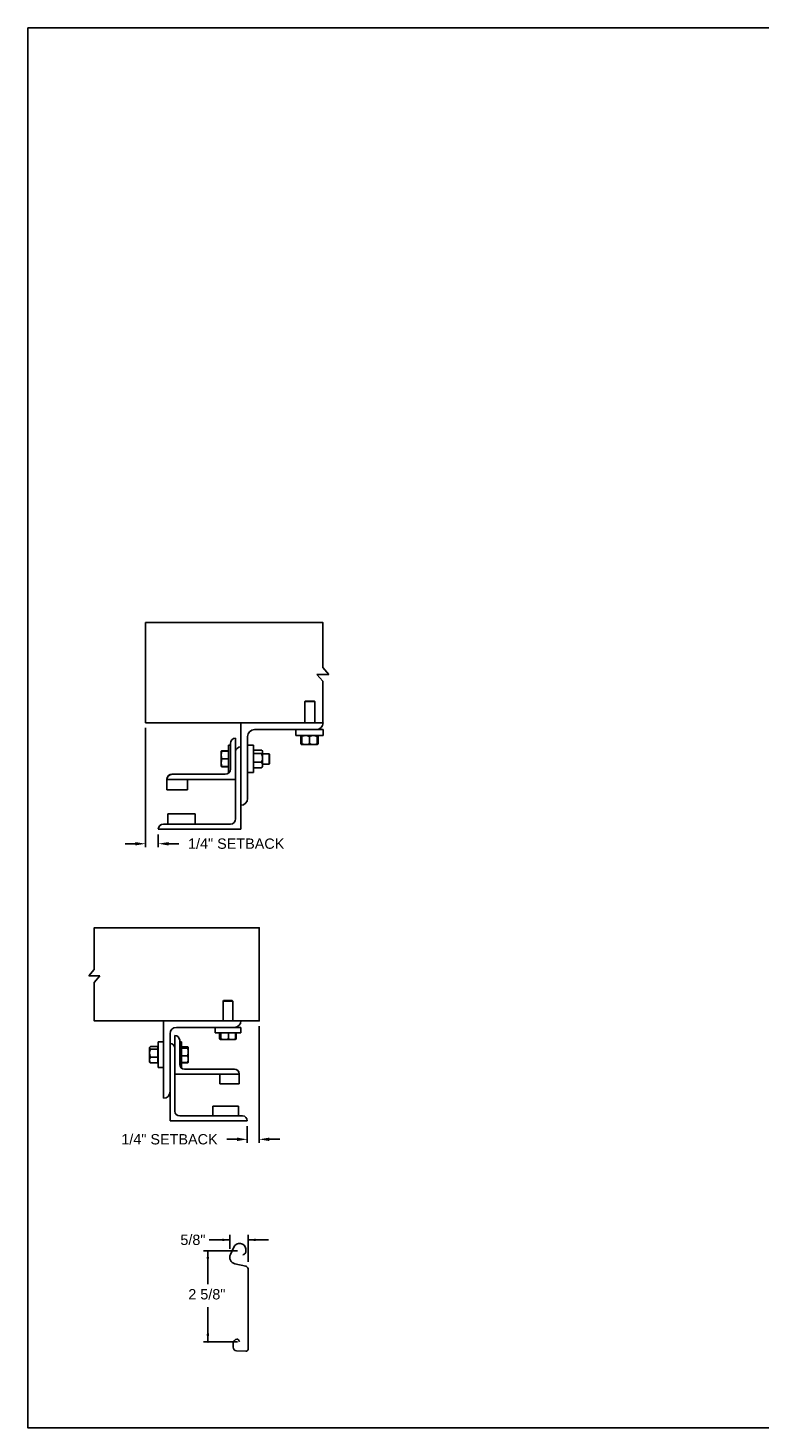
# Model space of a CAD drawing. Header units: inches. Extents: x 169.6 to 213.7, y 195.1 to 266.5.
# Tile 48 of 51: x 169.6 to 176.2, y 253.2 to 265.9. Entities that reach past the tile are written whole.
import ezdxf

# ---------------------------------------------------------------- set-up
doc = ezdxf.new("R2010")
doc.units = ezdxf.units.IN
doc.header["$LTSCALE"] = 0.25
doc.header["$MEASUREMENT"] = 0
doc.layers.add('ANNOTATIONS', color=1, linetype='Continuous')
doc.layers.add('DETAILS', color=4, linetype='Continuous')
doc.styles.add('ARIAL', font='arial.ttf', dxfattribs={"height": 0.09375})
doc.dimstyles.new('STANDARD$0', dxfattribs={"dimtxt": 0.09375, "dimasz": 0.09375, "dimexe": 0.03125, "dimexo": 0.046875, "dimgap": 0.09, "dimtad": 0, "dimtih": 1, "dimtoh": 1, "dimdec": 4, "dimzin": 0, "dimdsep": 46, "dimtxsty": 'ARIAL', "dimcen": 0.09, "dimadec": 0, "dimazin": 0, "dimtfac": 1, "dimtdec": 4, "dimtofl": 0, "dimtmove": 0, "dimatfit": 1, "dimfxl": 1, "dimtolj": 1, "dimtzin": 0, "dimarcsym": 0})

# ---------------------------------------------------------------- blocks, each defined once
blk = doc.blocks.new('*D3')
at = {"layer": 'ANNOTATIONS', "color": 0, "lineweight": -2, "transparency": 16777216}
for p, q in [((170.659, 259.565), (170.659, 258.481)), ((170.774, 258.596), (170.774, 258.481)), ((170.565, 258.512), (170.472, 258.512)), ((170.868, 258.512), (170.962, 258.512))]:
    blk.add_line(p, q, dxfattribs=at)
at = {"layer": 'ANNOTATIONS', "color": 0, "transparency": 16777216}
for points in [[(170.565, 258.527), (170.565, 258.496), (170.659, 258.512)], [(170.868, 258.527), (170.868, 258.496), (170.774, 258.512)]]:
    blk.add_solid(points, dxfattribs=at)
at = {"layer": 'defpoints', "color": 0, "transparency": 16777216}
for p in [(170.659, 259.612), (170.774, 258.643), (170.774, 258.512)]:
    blk.add_point(p, dxfattribs=at)
at = {"layer": 'ANNOTATIONS', "color": 0, "transparency": 16777216, "insert": (171.483, 258.512), "char_height": 0.09375, "attachment_point": 5, "style": 'ARIAL'}
blk.add_mtext('\\A1;1/4" SETBACK', dxfattribs=at)
blk = doc.blocks.new('*D4')
at = {"layer": 'ANNOTATIONS', "color": 0, "lineweight": -2, "transparency": 16777216}
for p, q in [((171.692, 256.852), (171.692, 255.792)), ((171.584, 255.943), (171.584, 255.792)), ((171.49, 255.823), (171.397, 255.823)), ((171.786, 255.823), (171.88, 255.823))]:
    blk.add_line(p, q, dxfattribs=at)
at = {"layer": 'ANNOTATIONS', "color": 0, "transparency": 16777216}
for points in [[(171.49, 255.839), (171.49, 255.807), (171.584, 255.823)], [(171.786, 255.839), (171.786, 255.807), (171.692, 255.823)]]:
    blk.add_solid(points, dxfattribs=at)
at = {"layer": 'defpoints', "color": 0, "transparency": 16777216}
for p in [(171.692, 256.899), (171.584, 255.99), (171.584, 255.823)]:
    blk.add_point(p, dxfattribs=at)
at = {"layer": 'ANNOTATIONS', "color": 0, "transparency": 16777216, "insert": (170.876, 255.823), "char_height": 0.09375, "attachment_point": 5, "style": 'ARIAL'}
blk.add_mtext('\\A1;1/4" SETBACK', dxfattribs=at)

msp = doc.modelspace()

# ---------------------------------------------------------------- linework, layer by layer
at = {"layer": 'ANNOTATIONS'}
for p, q in [((171.42624, 254.90811), (171.23874, 254.90811)), ((171.42624, 254.82635), (171.42624, 254.95498)), ((171.59076, 254.708), (171.59076, 254.95498)), ((171.59076, 254.90811), (171.77826, 254.90811)), ((171.49457, 254.80767), (171.18677, 254.80767)), ((171.22525, 254.80767), (171.22525, 254.50611)), ((171.22525, 253.98046), (171.22525, 254.29515)), ((171.49457, 253.98046), (171.18677, 253.98046))]:
    msp.add_line(p, q, dxfattribs=at)
for p in [(171.55494, 254.77616), (171.22525, 254.05496), (171.22525, 253.98046)]:
    msp.add_point(p, dxfattribs=at)
for points in [[(171.35592, 254.89639), (171.35592, 254.91983), (171.42624, 254.90811)], [(171.66108, 254.91983), (171.66108, 254.89639), (171.59076, 254.90811)], [(171.23697, 254.73735), (171.21352, 254.73735), (171.22525, 254.80767)], [(171.23697, 254.05078), (171.21352, 254.05078), (171.22525, 253.98046)]]:
    msp.add_solid(points, dxfattribs=at)
at = {"layer": 'defpoints'}
msp.add_lwpolyline([(189.05875, 253.19707), (169.58887, 253.19707), (169.58887, 265.93218), (189.05875, 265.93218)], close=True, dxfattribs=at)
at = {"layer": 'DETAILS'}
for p, q in [((172.27235, 259.9893), (172.21802, 260.05256)), ((172.21802, 260.05256), (172.32668, 260.05256)), ((172.32668, 260.05256), (172.27235, 260.11581)), ((172.11086, 259.80881), (172.10625, 259.8042)), ((172.10625, 259.61206), (172.10625, 259.8042)), ((172.10625, 259.8042), (172.2, 259.8042)), ((172.11086, 259.80881), (172.1954, 259.80881)), ((172.1954, 259.80881), (172.2, 259.8042)), ((172.2, 259.8042), (172.2, 259.61206)), ((171.52434, 258.64331), (171.52434, 259.61206)), ((171.64934, 259.54956), (172.27434, 259.54956)), ((172.02434, 259.49631), (172.02434, 259.54956)), ((172.27434, 259.54956), (172.27434, 259.49631)), ((171.43059, 259.42456), (171.43059, 259.19018)), ((171.47746, 259.47143), (171.47746, 258.73706)), ((171.58684, 258.92456), (171.58684, 259.48706)), ((172.27434, 259.49631), (172.02434, 259.49631)), ((172.07335, 259.48873), (172.07028, 259.48693)), ((172.07028, 259.48693), (172.07028, 259.42256)), ((172.07335, 259.42076), (172.07028, 259.42256)), ((172.07244, 259.48693), (172.07244, 259.42256)), ((172.07681, 259.42021), (172.07244, 259.42256)), ((172.07587, 259.49358), (172.07886, 259.49616)), ((172.07903, 259.41318), (172.07587, 259.4159)), ((172.07903, 259.48821), (172.07639, 259.48693)), ((172.07639, 259.48693), (172.07639, 259.42256)), ((172.07903, 259.42128), (172.07639, 259.42256)), ((172.07903, 259.48693), (172.07903, 259.42256)), ((172.14934, 259.48693), (172.14934, 259.42256)), ((172.21965, 259.48693), (172.21965, 259.42256)), ((172.22228, 259.48693), (172.22228, 259.42256)), ((172.22624, 259.48693), (172.22624, 259.42256)), ((172.2284, 259.48693), (172.2284, 259.42256)), ((171.34659, 259.35424), (171.3466, 259.35426)), ((171.34659, 259.35424), (171.34659, 259.35424)), ((171.34659, 259.21362), (171.34659, 259.35424)), ((171.41209, 259.35614), (171.35287, 259.35614)), ((171.41209, 259.35541), (171.35287, 259.35541)), ((171.41209, 259.35537), (171.35287, 259.35537)), ((171.41209, 259.35515), (171.35287, 259.35515)), ((171.41209, 259.35431), (171.35287, 259.35431)), ((171.41209, 259.40893), (171.43059, 259.40893)), ((171.41209, 259.40893), (171.41209, 259.15893)), ((171.58684, 259.40893), (171.64009, 259.40893)), ((171.64009, 259.40893), (171.64009, 259.15893)), ((171.64009, 259.35424), (171.64209, 259.35424)), ((171.64209, 259.20343), (171.64209, 259.36443)), ((171.64209, 259.36443), (171.71384, 259.36443)), ((171.64209, 259.33333), (171.71384, 259.33333)), ((171.71821, 259.36005), (171.72321, 259.35424)), ((171.72321, 259.21362), (171.72321, 259.35424)), ((171.72321, 259.33081), (171.78248, 259.33081)), ((171.78248, 259.33081), (171.78709, 259.3262)), ((171.78248, 259.33081), (171.78248, 259.23706)), ((171.78709, 259.3262), (171.78709, 259.24166)), ((172.07903, 259.41318), (172.21965, 259.41318)), ((171.34659, 259.21362), (171.34659, 259.21362)), ((171.3466, 259.21359), (171.3466, 259.2136)), ((171.34661, 259.21359), (171.3466, 259.21359)), ((171.34664, 259.21353), (171.34661, 259.21359)), ((171.35264, 259.21355), (171.35287, 259.21271)), ((171.35264, 259.21255), (171.35287, 259.21172)), ((171.41209, 259.28406), (171.35287, 259.28406)), ((171.41209, 259.21369), (171.35287, 259.21369)), ((171.41209, 259.21355), (171.35287, 259.21355)), ((171.41209, 259.21271), (171.35287, 259.21271)), ((171.41209, 259.2125), (171.35287, 259.2125)), ((171.41209, 259.21245), (171.35287, 259.21245)), ((171.41209, 259.21172), (171.35287, 259.21172)), ((171.64209, 259.21362), (171.64009, 259.21362)), ((171.64209, 259.25283), (171.71384, 259.25283)), ((171.64209, 259.20343), (171.71384, 259.20343)), ((171.72321, 259.21362), (171.71821, 259.20781)), ((171.78248, 259.23706), (171.72321, 259.23706)), ((171.78709, 259.24166), (171.78248, 259.23706)), ((170.85246, 259.09984), (170.85246, 259.00268)), ((170.85246, 259.09643), (171.47746, 259.09643)), ((171.38371, 259.14331), (170.89934, 259.14331)), ((171.03996, 259.00268), (171.03996, 259.09643)), ((171.41865, 259.15893), (171.41209, 259.15893)), ((171.64009, 259.15893), (171.58684, 259.15893)), ((170.85246, 259.00268), (171.03996, 259.00268)), ((171.11028, 258.78393), (170.86028, 258.78393)), ((170.86028, 258.78393), (170.86028, 258.69018)), ((171.11028, 258.69018), (171.11028, 258.78393)), ((171.43059, 258.69018), (170.82121, 258.69018)), ((170.77434, 258.64331), (171.52434, 258.64331)), ((170.14123, 257.30958), (170.19176, 257.36842)), ((170.24229, 257.30958), (170.14123, 257.30958)), ((170.19176, 257.25075), (170.24229, 257.30958)), ((171.36878, 257.08433), (171.36446, 257.08001)), ((171.36446, 257.08001), (171.36446, 256.89988)), ((171.45235, 257.08001), (171.36446, 257.08001)), ((171.44804, 257.08433), (171.36878, 257.08433)), ((171.45235, 257.08001), (171.44804, 257.08433)), ((171.45235, 256.89988), (171.45235, 257.08001)), ((170.82247, 256.89988), (170.82247, 256.19675)), ((170.88106, 255.99168), (170.88106, 256.78269)), ((170.92501, 256.76804), (170.92501, 256.07957)), ((170.93966, 256.84128), (171.5256, 256.84128)), ((171.29122, 256.84128), (171.29122, 256.79136)), ((171.29122, 256.79136), (171.5256, 256.79136)), ((171.3326, 256.79136), (171.3326, 256.73584)), ((171.34079, 256.79136), (171.34079, 256.73584)), ((171.34434, 256.79136), (171.34434, 256.73584)), ((171.41196, 256.79136), (171.41196, 256.73584)), ((171.47603, 256.79136), (171.47603, 256.73584)), ((171.48421, 256.79136), (171.48421, 256.73584)), ((171.5256, 256.79136), (171.5256, 256.84128)), ((170.69462, 256.63318), (170.69333, 256.63189)), ((170.69333, 256.63189), (170.69333, 256.55263)), ((170.69714, 256.6611), (170.69462, 256.65818)), ((170.69462, 256.52634), (170.69462, 256.65818)), ((170.77067, 256.66635), (170.70341, 256.66635)), ((170.77067, 256.6444), (170.70341, 256.6444)), ((170.77067, 256.51817), (170.77067, 256.66635)), ((170.77255, 256.65818), (170.77067, 256.65818)), ((170.82247, 256.70945), (170.77255, 256.70945)), ((170.77255, 256.70945), (170.77255, 256.47507)), ((170.96896, 256.7241), (170.96896, 256.50437)), ((170.9863, 256.70945), (170.96896, 256.70945)), ((170.9863, 256.47507), (170.9863, 256.70945)), ((170.9863, 256.66557), (171.04182, 256.66557)), ((170.9863, 256.66229), (171.04182, 256.66229)), ((170.9863, 256.6531), (171.04182, 256.6531)), ((171.04771, 256.65818), (171.04647, 256.66032)), ((171.04771, 256.52634), (171.04771, 256.6577)), ((171.33578, 256.73383), (171.34249, 256.72996)), ((171.34256, 256.72996), (171.47425, 256.72996)), ((171.47433, 256.72996), (171.48104, 256.73383)), ((171.48421, 256.73584), (171.47532, 256.73231)), ((171.48099, 256.73381), (171.48421, 256.73584)), ((170.69333, 256.55263), (170.69462, 256.55135)), ((170.69462, 256.52634), (170.69714, 256.52342)), ((170.77067, 256.57031), (170.70341, 256.57031)), ((170.77067, 256.51817), (170.70341, 256.51817)), ((170.77067, 256.52634), (170.77255, 256.52634)), ((170.9863, 256.58307), (171.04182, 256.58307)), ((170.9863, 256.52223), (171.04182, 256.52223)), ((170.9863, 256.51895), (171.04182, 256.51895)), ((171.04309, 256.52286), (171.04182, 256.51895)), ((171.04647, 256.5242), (171.04771, 256.52634)), ((170.77255, 256.47507), (170.82247, 256.47507)), ((171.51095, 256.41648), (170.92501, 256.41648)), ((170.98015, 256.47507), (170.9863, 256.47507)), ((171.0129, 256.46043), (171.467, 256.46043)), ((171.33517, 256.32859), (171.33517, 256.41648)), ((171.51095, 256.42075), (171.51095, 256.32859)), ((171.51095, 256.32859), (171.33517, 256.32859)), ((171.26925, 256.03562), (171.26925, 256.12351)), ((171.26925, 256.12351), (171.50362, 256.12351)), ((171.50362, 256.12351), (171.50362, 256.03562)), ((171.58419, 255.99168), (170.88106, 255.99168)), ((170.96896, 256.03562), (171.54024, 256.03562))]:
    msp.add_line(p, q, dxfattribs=at)
for points in [[(172.27235, 260.11581), (172.27235, 260.52406), (170.65901, 260.52406), (170.65901, 259.61206), (172.27434, 259.61206)], [(172.27235, 259.61206), (172.27235, 259.9893)], [(170.19176, 257.36842), (170.19176, 257.74812), (171.69231, 257.74812), (171.69231, 256.89988), (170.19176, 256.89988), (170.19176, 257.25075)]]:
    msp.add_lwpolyline(points, dxfattribs=at)
msp.add_lwpolyline([(171.54457, 254.77097, 0.33746117), (171.5715, 254.80903), (171.57118, 254.82691, 0.73725505), (171.46103, 254.84177), (171.43022, 254.77535, 0.47976839), (171.47203, 254.69103), (171.57045, 254.66946, -0.21720182), (171.59076, 254.6455), (171.59076, 254.57682), (171.59076, 253.91079, -0.36619075), (171.57102, 253.89537), (171.48636, 253.89809, -0.41028649), (171.45509, 253.9316), (171.45703, 253.9689, -0.37745755), (171.49086, 254.00522, -0.31905635), (171.50274, 253.99974), (171.51381, 253.98046)], format="xyb", dxfattribs=at)
for centre, radius, start, end in [((171.64934, 259.48706), 0.0625, 90, 180), ((172.21184, 259.61206), 0.0625, 270, 0), ((171.47746, 259.42456), 0.04688, 90, 180), ((171.52434, 259.34643), 0.04688, 90, 180), ((171.38371, 259.19018), 0.04688, 270, 0), ((170.89769, 259.09807), 0.04527, 87.917978, 177.754387), ((170.89934, 259.09643), 0.04688, 90, 180), ((171.52434, 258.92456), 0.0625, 270, 0), ((170.82121, 258.64331), 0.04688, 90, 180), ((171.43059, 258.73706), 0.04688, 270, 0), ((171.467, 256.89988), 0.05859, 270, 0), ((170.93966, 256.78269), 0.05859, 90, 180), ((170.92501, 256.7241), 0.04395, 0, 90), ((170.88106, 256.65086), 0.04395, 0, 90), ((171.0129, 256.50437), 0.04395, 180, 270), ((171.46854, 256.41802), 0.04244, 2.245613, 92.082022), ((171.467, 256.41648), 0.04395, 0, 90), ((170.82247, 256.25535), 0.05859, 270, 0), ((170.96896, 256.07957), 0.04395, 180, 270), ((171.54024, 255.99168), 0.04395, 0, 90)]:
    msp.add_arc(centre, radius, start, end, dxfattribs=at)
for points, knots in [([(172.07028, 259.48693), (172.07209, 259.4898), (172.07391, 259.49268), (172.07586, 259.49357), (172.07587, 259.49357)], [0, 0, 0, 0, 0.99332562, 1, 1, 1, 1]), ([(172.07028, 259.42256), (172.07209, 259.41969), (172.07391, 259.4168), (172.07586, 259.41592), (172.07587, 259.41591)], [0, 0, 0, 0, 0.99332562, 1, 1, 1, 1]), ([(172.07244, 259.48693), (172.07311, 259.4883), (172.07471, 259.49153), (172.07646, 259.49447), (172.07755, 259.49495), (172.07766, 259.495)], [0, 0, 0, 0, 0.39860917, 0.94310679, 1, 1, 1, 1]), ([(172.07903, 259.49024), (172.07851, 259.49004), (172.07625, 259.4892), (172.0741, 259.48792), (172.07244, 259.48693)], [0, 0, 0, 0, 0.22784114, 1, 1, 1, 1]), ([(172.07244, 259.42256), (172.07311, 259.42119), (172.07471, 259.41796), (172.07646, 259.41502), (172.07755, 259.41454), (172.07766, 259.41449)], [0, 0, 0, 0, 0.39860917, 0.94310679, 1, 1, 1, 1]), ([(172.07639, 259.42256), (172.07663, 259.42117), (172.07719, 259.41789), (172.07802, 259.41441), (172.07861, 259.41386), (172.07886, 259.41363)], [0, 0, 0, 0, 0.30001685, 0.70983799, 1, 1, 1, 1]), ([(172.11418, 259.49631), (172.10926, 259.49595), (172.09924, 259.49522), (172.08759, 259.49102), (172.08096, 259.48785), (172.07903, 259.48693)], [0, 0, 0, 0, 0.40629057, 0.82726642, 1, 1, 1, 1]), ([(172.07903, 259.48693), (172.07903, 259.48832), (172.07903, 259.49162), (172.07903, 259.49542), (172.07903, 259.49601), (172.07903, 259.49631)], [0, 0, 0, 0, 0.26545991, 0.62807649, 1, 1, 1, 1]), ([(172.11418, 259.41318), (172.10926, 259.41354), (172.09924, 259.41426), (172.08759, 259.41847), (172.08096, 259.42164), (172.07903, 259.42256)], [0, 0, 0, 0, 0.40629057, 0.82726642, 1, 1, 1, 1]), ([(172.07903, 259.42256), (172.07903, 259.42116), (172.07903, 259.41787), (172.07903, 259.41407), (172.07903, 259.41348), (172.07903, 259.41318)], [0, 0, 0, 0, 0.26545991, 0.62807649, 1, 1, 1, 1]), ([(172.14934, 259.48693), (172.14387, 259.48939), (172.13274, 259.49441), (172.12058, 259.49629), (172.11435, 259.49631), (172.11418, 259.49631)], [0, 0, 0, 0, 0.48434141, 0.98632773, 1, 1, 1, 1]), ([(172.14934, 259.42256), (172.14387, 259.42009), (172.13274, 259.41508), (172.12058, 259.4132), (172.11435, 259.41318), (172.11418, 259.41318)], [0, 0, 0, 0, 0.48434141, 0.98632773, 1, 1, 1, 1]), ([(172.18449, 259.49631), (172.17957, 259.49595), (172.16955, 259.49522), (172.1579, 259.49102), (172.15127, 259.48785), (172.14934, 259.48693)], [0, 0, 0, 0, 0.40629057, 0.82726642, 1, 1, 1, 1]), ([(172.18449, 259.41318), (172.17957, 259.41354), (172.16955, 259.41426), (172.1579, 259.41847), (172.15127, 259.42164), (172.14934, 259.42256)], [0, 0, 0, 0, 0.40629057, 0.82726642, 1, 1, 1, 1]), ([(172.21965, 259.48693), (172.21418, 259.48939), (172.20305, 259.49441), (172.19089, 259.49629), (172.18466, 259.49631), (172.18449, 259.49631)], [0, 0, 0, 0, 0.48434141, 0.98632773, 1, 1, 1, 1]), ([(172.21965, 259.42256), (172.21418, 259.42009), (172.20305, 259.41508), (172.19089, 259.4132), (172.18466, 259.41318), (172.18449, 259.41318)], [0, 0, 0, 0, 0.48434141, 0.98632773, 1, 1, 1, 1]), ([(172.21965, 259.48693), (172.21965, 259.48832), (172.21965, 259.49162), (172.21965, 259.49542), (172.21965, 259.49601), (172.21965, 259.49631)], [0, 0, 0, 0, 0.26545991, 0.62807649, 1, 1, 1, 1]), ([(172.21965, 259.42256), (172.21965, 259.42116), (172.21965, 259.41787), (172.21965, 259.41407), (172.21965, 259.41348), (172.21965, 259.41318)], [0, 0, 0, 0, 0.26545991, 0.62807649, 1, 1, 1, 1]), ([(172.21982, 259.496), (172.22012, 259.49559), (172.2208, 259.49468), (172.22162, 259.49092), (172.22212, 259.48792), (172.22228, 259.48693)], [0, 0, 0, 0, 0.36178326, 0.79041419, 1, 1, 1, 1]), ([(172.21982, 259.41349), (172.22012, 259.4139), (172.2208, 259.41481), (172.22162, 259.41857), (172.22212, 259.42157), (172.22228, 259.42256)], [0, 0, 0, 0, 0.36127383, 0.7902469, 1, 1, 1, 1]), ([(172.22102, 259.49485), (172.22129, 259.4947), (172.2226, 259.49396), (172.22434, 259.49089), (172.22577, 259.48791), (172.22624, 259.48693)], [0, 0, 0, 0, 0.15175447, 0.72144224, 1, 1, 1, 1]), ([(172.22102, 259.41463), (172.22129, 259.41479), (172.2226, 259.41552), (172.22434, 259.4186), (172.22577, 259.42158), (172.22624, 259.42256)], [0, 0, 0, 0, 0.15175447, 0.72144224, 1, 1, 1, 1]), ([(172.2284, 259.48693), (172.22659, 259.4898), (172.22477, 259.49268), (172.22281, 259.49357), (172.2228, 259.49357)], [0, 0, 0, 0, 0.99332562, 1, 1, 1, 1]), ([(172.2284, 259.42256), (172.22659, 259.41969), (172.22477, 259.4168), (172.22281, 259.41592), (172.2228, 259.41591)], [0, 0, 0, 0, 0.993325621, 1, 1, 1, 1]), ([(171.35287, 259.35431), (171.35111, 259.34861), (171.34757, 259.33709), (171.34692, 259.32519), (171.34659, 259.31919)], [0, 0, 0, 0, 0.49545796, 1, 1, 1, 1]), ([(171.34659, 259.35424), (171.3468, 259.35425), (171.34723, 259.35427), (171.34991, 259.35429), (171.35211, 259.35431), (171.35287, 259.35431)], [0, 0, 0, 0, 0.3928666, 0.79169603, 1, 1, 1, 1]), ([(171.34659, 259.31919), (171.3466, 259.31835), (171.34665, 259.31205), (171.34802, 259.30016), (171.35124, 259.28946), (171.35287, 259.28406)], [0, 0, 0, 0, 0.07010266, 0.53079095, 1, 1, 1, 1]), ([(171.35287, 259.35515), (171.35152, 259.35504), (171.34882, 259.3548), (171.34692, 259.3545), (171.34672, 259.35432), (171.34665, 259.35426)], [0, 0, 0, 0, 0.39883061, 0.80149747, 1, 1, 1, 1]), ([(171.35287, 259.35537), (171.35152, 259.35522), (171.34882, 259.35493), (171.34693, 259.35456), (171.34673, 259.35434), (171.34667, 259.35427)], [0, 0, 0, 0, 0.40277376, 0.80942169, 1, 1, 1, 1]), ([(171.35287, 259.35614), (171.35153, 259.35589), (171.34883, 259.35539), (171.34698, 259.35478), (171.34678, 259.35443), (171.34672, 259.35433)], [0, 0, 0, 0, 0.41812145, 0.84026469, 1, 1, 1, 1]), ([(171.71384, 259.36443), (171.71523, 259.36311), (171.71853, 259.36), (171.72233, 259.35481), (171.72292, 259.35087), (171.72321, 259.34888)], [0, 0, 0, 0, 0.26545991, 0.62807649, 1, 1, 1, 1]), ([(171.72321, 259.34888), (171.7232, 259.34852), (171.72314, 259.34619), (171.7216, 259.34185), (171.71785, 259.33704), (171.71483, 259.33425), (171.71384, 259.33333)], [0, 0, 0, 0, 0.06653229, 0.43528257, 0.81455084, 1, 1, 1, 1]), ([(171.71384, 259.33333), (171.7163, 259.32707), (171.72132, 259.31433), (171.7232, 259.30041), (171.72321, 259.29327), (171.72321, 259.29308)], [0, 0, 0, 0, 0.48434141, 0.98632773, 1, 1, 1, 1]), ([(171.72321, 259.29308), (171.72286, 259.28745), (171.72213, 259.27598), (171.71793, 259.26264), (171.71476, 259.25504), (171.71384, 259.25283)], [0, 0, 0, 0, 0.40629057, 0.82726642, 1, 1, 1, 1]), ([(171.35287, 259.28406), (171.35111, 259.27835), (171.34757, 259.26681), (171.34692, 259.25489), (171.34659, 259.24887)], [0, 0, 0, 0, 0.49545796, 1, 1, 1, 1]), ([(171.34659, 259.24887), (171.3466, 259.24804), (171.34665, 259.24172), (171.34802, 259.22981), (171.35124, 259.21909), (171.35287, 259.21369)], [0, 0, 0, 0, 0.070102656, 0.530790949, 1, 1, 1, 1]), ([(171.35287, 259.21369), (171.35211, 259.21368), (171.34993, 259.21367), (171.34725, 259.21365), (171.34681, 259.21363), (171.34659, 259.21362)], [0, 0, 0, 0, 0.2083045, 0.6015254, 1, 1, 1, 1]), ([(171.34659, 259.21362), (171.34666, 259.21361), (171.34687, 259.2136), (171.3488, 259.21358), (171.35151, 259.21356), (171.35287, 259.21355)], [0, 0, 0, 0, 0.22973043, 0.61267004, 1, 1, 1, 1]), ([(171.71384, 259.25283), (171.7163, 259.24899), (171.72132, 259.24117), (171.7232, 259.23263), (171.72321, 259.22825), (171.72321, 259.22813)], [0, 0, 0, 0, 0.484341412, 0.986327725, 1, 1, 1, 1]), ([(171.72321, 259.22813), (171.72286, 259.22467), (171.72213, 259.21763), (171.71793, 259.20945), (171.71476, 259.20479), (171.71384, 259.20343)], [0, 0, 0, 0, 0.40629057, 0.82726642, 1, 1, 1, 1]), ([(171.71805, 259.2079), (171.71764, 259.20733), (171.71653, 259.2058), (171.71488, 259.20434), (171.71384, 259.20343)], [0, 0, 0, 0, 0.37432244, 1, 1, 1, 1]), ([(170.70341, 256.66635), (170.7021, 256.66543), (170.69901, 256.66323), (170.69545, 256.65956), (170.6949, 256.65678), (170.69462, 256.65538)], [0, 0, 0, 0, 0.26545991, 0.62807649, 1, 1, 1, 1]), ([(170.69462, 256.65538), (170.69463, 256.65513), (170.69469, 256.65348), (170.69613, 256.65041), (170.69965, 256.64702), (170.70248, 256.64505), (170.70341, 256.6444)], [0, 0, 0, 0, 0.06653229, 0.43528257, 0.81455084, 1, 1, 1, 1]), ([(170.70341, 256.6444), (170.7011, 256.63864), (170.6964, 256.62691), (170.69464, 256.6141), (170.69462, 256.60753), (170.69462, 256.60735)], [0, 0, 0, 0, 0.48434141, 0.98632773, 1, 1, 1, 1]), ([(171.04182, 256.66557), (171.04254, 256.66493), (171.0445, 256.66319), (171.04567, 256.66141), (171.04642, 256.66028)], [0, 0, 0, 0, 0.36956739, 1, 1, 1, 1]), ([(171.04182, 256.66229), (171.04253, 256.66198), (171.04458, 256.66108), (171.04709, 256.65955), (171.0475, 256.65832), (171.04771, 256.6577)], [0, 0, 0, 0, 0.2083045, 0.6015254, 1, 1, 1, 1]), ([(171.04771, 256.6577), (171.04763, 256.65734), (171.04744, 256.65639), (171.04563, 256.65484), (171.04309, 256.65368), (171.04182, 256.6531)], [0, 0, 0, 0, 0.22973043, 0.61267004, 1, 1, 1, 1]), ([(171.04182, 256.6531), (171.04346, 256.64741), (171.04678, 256.63594), (171.0474, 256.62407), (171.04771, 256.61808)], [0, 0, 0, 0, 0.49545796, 1, 1, 1, 1]), ([(171.04771, 256.61808), (171.0477, 256.61725), (171.04764, 256.61097), (171.04636, 256.59912), (171.04334, 256.58845), (171.04182, 256.58307)], [0, 0, 0, 0, 0.07010266, 0.53079095, 1, 1, 1, 1]), ([(171.34279, 256.73097), (171.34142, 256.73135), (171.33797, 256.73231), (171.33463, 256.73451), (171.3326, 256.73584)], [0, 0, 0, 0, 0.39613311, 1, 1, 1, 1]), ([(171.34256, 256.72996), (171.34252, 256.72996), (171.3422, 256.73002), (171.3416, 256.7313), (171.34106, 256.73432), (171.34079, 256.73584)], [0, 0, 0, 0, 0.07010266, 0.53079095, 1, 1, 1, 1]), ([(171.34434, 256.73584), (171.34405, 256.7342), (171.34347, 256.73088), (171.34287, 256.73027), (171.34256, 256.72996)], [0, 0, 0, 0, 0.49545796, 1, 1, 1, 1]), ([(171.37815, 256.72996), (171.37735, 256.72996), (171.37128, 256.73002), (171.35984, 256.7313), (171.34954, 256.73432), (171.34434, 256.73584)], [0, 0, 0, 0, 0.07010266, 0.53079095, 1, 1, 1, 1]), ([(171.41196, 256.73584), (171.40647, 256.7342), (171.39539, 256.73088), (171.38393, 256.73027), (171.37815, 256.72996)], [0, 0, 0, 0, 0.49545796, 1, 1, 1, 1]), ([(171.444, 256.72996), (171.43974, 256.73016), (171.43115, 256.73056), (171.42048, 256.73307), (171.41414, 256.73513), (171.41196, 256.73584)], [0, 0, 0, 0, 0.3928666, 0.79169603, 1, 1, 1, 1]), ([(171.47603, 256.73584), (171.47201, 256.73458), (171.46394, 256.73204), (171.45317, 256.73022), (171.44648, 256.73003), (171.444, 256.72996)], [0, 0, 0, 0, 0.38329119, 0.77026914, 1, 1, 1, 1]), ([(171.47425, 256.72996), (171.4743, 256.72996), (171.47462, 256.73002), (171.47522, 256.7313), (171.47576, 256.73432), (171.47603, 256.73584)], [0, 0, 0, 0, 0.07010266, 0.53079095, 1, 1, 1, 1]), ([(170.69462, 256.60735), (170.69495, 256.60217), (170.69563, 256.59161), (170.69958, 256.57933), (170.70254, 256.57234), (170.70341, 256.57031)], [0, 0, 0, 0, 0.40629057, 0.82726642, 1, 1, 1, 1]), ([(170.70341, 256.57031), (170.7011, 256.56625), (170.6964, 256.558), (170.69464, 256.54898), (170.69462, 256.54436), (170.69462, 256.54424)], [0, 0, 0, 0, 0.48434141, 0.98632773, 1, 1, 1, 1]), ([(170.69462, 256.54424), (170.69495, 256.54059), (170.69563, 256.53316), (170.69958, 256.52452), (170.70254, 256.5196), (170.70341, 256.51817)], [0, 0, 0, 0, 0.40629057, 0.82726642, 1, 1, 1, 1]), ([(170.69726, 256.52347), (170.6983, 256.52234), (170.69995, 256.52054), (170.70246, 256.51881), (170.70341, 256.51817)], [0, 0, 0, 0, 0.62450971, 1, 1, 1, 1]), ([(171.04182, 256.58307), (171.04346, 256.57813), (171.04678, 256.56816), (171.0474, 256.55785), (171.04771, 256.55265)], [0, 0, 0, 0, 0.49545796, 1, 1, 1, 1]), ([(171.04771, 256.55265), (171.0477, 256.55193), (171.04764, 256.54647), (171.04636, 256.53617), (171.04334, 256.52691), (171.04182, 256.52223)], [0, 0, 0, 0, 0.07010266, 0.53079095, 1, 1, 1, 1]), ([(171.04182, 256.52223), (171.04306, 256.52281), (171.04556, 256.52396), (171.04719, 256.52519), (171.04738, 256.52582), (171.0474, 256.52586)], [0, 0, 0, 0, 0.483809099, 0.972271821, 1, 1, 1, 1]), ([(171.04182, 256.51895), (171.04316, 256.52013), (171.04512, 256.52187), (171.04599, 256.52366), (171.04627, 256.52424)], [0, 0, 0, 0, 0.68088301, 1, 1, 1, 1])]:
    msp.add_open_spline(points, degree=3, knots=knots, dxfattribs=at)

# ---------------------------------------------------------------- texts
at = {"layer": 'ANNOTATIONS', "style": 'ARIAL'}
msp.add_text('2 5/8"', height=0.09375, dxfattribs=at).set_placement((171.0474, 254.3666))
at = {"layer": 'ANNOTATIONS', "insert": (171.08939, 254.90811), "char_height": 0.09375, "attachment_point": 5, "style": 'ARIAL'}
msp.add_mtext('\\A1;5/8"', dxfattribs=at)

# ---------------------------------------------------------------- dimensions: what is measured, and where the dimension line sits
at = {"layer": 'ANNOTATIONS'}
dim = msp.add_linear_dim(base=(170.77434, 258.51182), p1=(170.65901, 259.61206), p2=(170.77434, 258.64331), text='1/4" SETBACK', dimstyle='STANDARD$0', override={"dimarcsym": 1}, dxfattribs=at)
dim.commit()
dim.dimension.update_dxf_attribs({"geometry": '*D3', "text_midpoint": (171.48273, 258.51182), "dimtype": 160})
dim = msp.add_linear_dim(base=(171.58419, 255.82297), p1=(171.69231, 256.89855), p2=(171.58419, 255.99035), angle=180, text='1/4" SETBACK', dimstyle='STANDARD$0', override={"dimarcsym": 1}, dxfattribs=at)
dim.commit()
dim.dimension.update_dxf_attribs({"geometry": '*D4', "text_midpoint": (170.8758, 255.82297)})

doc.saveas('drawing.dxf')
